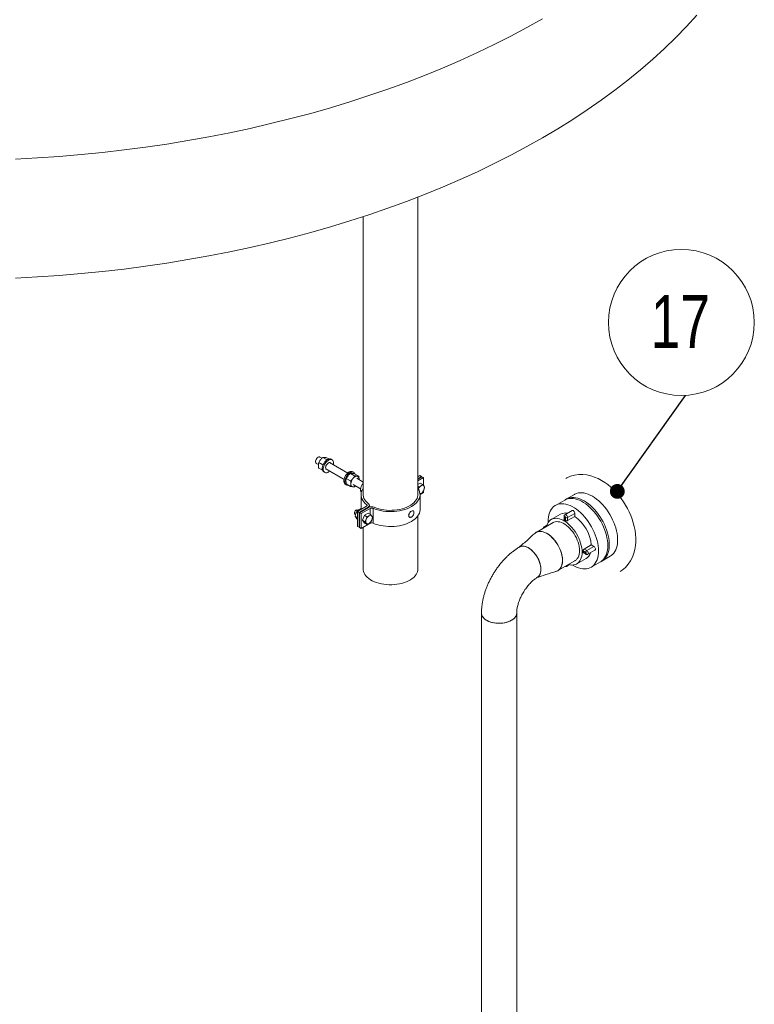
# Model space of a CAD drawing. Header units: millimetres. Extents: x 42 to 14105, y 484 to 9997.
# Tile 124 of 132: x 12821 to 13829, y 6347 to 7697. Entities that reach past the tile are written whole.
import ezdxf

# ---------------------------------------------------------------- set-up
doc = ezdxf.new("R2010")
doc.units = ezdxf.units.MM
doc.header["$LTSCALE"] = 25
doc.styles.add('SLDTEXTSTYLE0', font='TXT', dxfattribs={"width": 0.75})
doc.dimstyles.new('SLDDIMSTYLE0', dxfattribs={"dimtxt": 0.18, "dimasz": 20.352564, "dimexe": 0, "dimexo": 0.0625, "dimgap": 0, "dimtad": 0, "dimtih": 1, "dimtoh": 1, "dimdec": 0, "dimrnd": 1e-09, "dimzin": 0, "dimdsep": 46, "dimtxsty": 'Standard', "dimblk1": 'DOT', "dimblk2": 'DOT', "dimsah": 1, "dimcen": 0.09, "dimadec": 0, "dimazin": 0, "dimtfac": 20.352564, "dimtdec": 0, "dimtofl": 0, "dimtmove": 0, "dimatfit": 3, "dimldrblk": 'DOT', "dimfxl": 1, "dimfrac": 2, "dimtolj": 1, "dimtzin": 0, "dimarcsym": 0})

# ---------------------------------------------------------------- blocks, each defined once
blk = doc.blocks.new('SW_NOTE_23')
at = {"color": 0, "linetype": 'Continuous', "lineweight": 0}
blk.add_circle((-5.9, 99.9), 100.1, dxfattribs=at)
at = {"color": 0, "linetype": 'Continuous', "lineweight": 0, "insert": (-7.3, 137.7), "char_height": 72.76, "attachment_point": 2, "style": 'SLDTEXTSTYLE0'}
blk.add_mtext('17', dxfattribs=at)
blk = doc.blocks.new('_DOT')
at = {"color": 0, "linetype": 'ByBlock', "lineweight": -2}
blk.add_line((-0.5, 0), (-1, 0), dxfattribs=at)
at = {"color": 0, "linetype": 'ByBlock', "const_width": 0.5}
blk.add_lwpolyline([(-0.25, 0, 1), (0.25, 0, 1)], format="xyb", close=True, dxfattribs=at)

msp = doc.modelspace()

# ---------------------------------------------------------------- linework, layer by layer
at = {"color": 7, "linetype": 'Continuous', "lineweight": 15}
for p, q in [((13367.106, 7045.94), (13367.106, 7453.905)), ((13292.106, 7427.12), (13292.106, 7045.94)), ((13231.116, 7089.831), (13236.823, 7086.536)), ((13235.54, 7095.81), (13232.757, 7097.417)), ((13236.773, 7096.868), (13242.465, 7093.582)), ((13242.43, 7096.362), (13245.188, 7094.769)), ((13270.853, 7075.424), (13245.754, 7089.914)), ((13249.399, 7093.583), (13247.985, 7094.399)), ((13227.758, 7088.756), (13230.64, 7087.092)), ((13231.116, 7082.288), (13236.267, 7079.315)), ((13236.823, 7086.536), (13236.887, 7086.125)), ((13237.986, 7077.078), (13239.4, 7076.262)), ((13240.754, 7081.253), (13265.853, 7066.764)), ((13279.098, 7076.438), (13277.683, 7077.255)), ((13268.946, 7067.992), (13274.653, 7064.697)), ((13274.603, 7075.029), (13280.31, 7071.734)), ((13280.26, 7074.523), (13285.967, 7071.228)), ((13292.106, 7063.155), (13283.315, 7068.23)), ((13286.394, 7066.453), (13286.472, 7067.165)), ((13286.438, 7066.427), (13286.472, 7067.165)), ((13369.909, 7072.064), (13367.106, 7070.446)), ((13367.106, 7067.997), (13372.03, 7070.839)), ((13372.737, 7070.431), (13367.106, 7067.18)), ((13367.106, 7064.731), (13374.858, 7069.207)), ((13372.03, 7070.839), (13369.909, 7072.064)), ((13372.03, 7070.023), (13372.03, 7070.839)), ((13374.858, 7069.207), (13372.737, 7070.431)), ((13374.858, 7058.51), (13374.858, 7069.207)), ((13267.684, 7059.934), (13269.098, 7059.117)), ((13268.946, 7060.449), (13274.653, 7057.154)), ((13278.316, 7059.569), (13288.527, 7053.674)), ((13280.31, 7056.648), (13281.539, 7057.709)), ((13290.071, 7051.015), (13288.224, 7052.081)), ((13289.631, 7049.686), (13289.352, 7050.05)), ((13291.49, 7060.499), (13292.106, 7061.028)), ((13292.106, 7060.143), (13291.49, 7060.499)), ((13370.441, 7061.757), (13367.106, 7059.832)), ((13368.471, 7056.767), (13367.106, 7057.555)), ((13367.106, 7057.555), (13368.471, 7056.767)), ((13367.706, 7053.599), (13368.471, 7056.767)), ((13368.471, 7056.767), (13368.471, 7056.767)), ((13373.778, 7059.831), (13370.441, 7061.757)), ((13370.441, 7061.757), (13373.778, 7059.831)), ((13370.441, 7061.757), (13370.441, 7061.757)), ((13373.778, 7059.831), (13373.778, 7059.831)), ((13373.778, 7059.831), (13375.515, 7057.706)), ((13373.778, 7049.216), (13373.778, 7049.216)), ((13374.858, 7048.793), (13374.858, 7051.152)), ((13376.432, 7056.055), (13375.515, 7052.398)), ((13376.432, 7056.055), (13376.432, 7056.055)), ((13289.106, 7045.94), (13289.106, 7026.259)), ((13370.105, 7046.049), (13374.858, 7048.793)), ((13370.106, 7025.527), (13370.106, 7045.94)), ((13568.611, 7038.441), (13555.883, 7031.093)), ((13582.046, 7046.197), (13570.732, 7039.666)), ((13284.527, 7022.775), (13283.595, 7023.313)), ((13284.633, 7024.203), (13283.848, 7024.656)), ((13296.717, 7029.812), (13284.353, 7022.674)), ((13284.353, 7002.261), (13284.353, 7022.674)), ((13284.353, 7022.674), (13286.475, 7021.449)), ((13286.475, 7021.449), (13298.838, 7028.587)), ((13299.546, 7028.179), (13287.182, 7021.041)), ((13289.835, 7025.838), (13288.902, 7026.377)), ((13289.303, 7019.817), (13301.667, 7026.954)), ((13300.596, 7028.662), (13300.596, 7031.036)), ((13305.569, 7006.71), (13305.569, 7027.123)), ((13578.881, 7023.935), (13568.982, 7018.22)), ((13280.616, 7019.056), (13281.466, 7018.565)), ((13280.942, 7016.473), (13281.858, 7020.13)), ((13284.353, 7014.504), (13280.942, 7016.473)), ((13283.595, 7012.698), (13281.858, 7014.823)), ((13284.353, 7012.26), (13283.595, 7012.698)), ((13286.475, 7001.036), (13286.475, 7021.449)), ((13287.182, 7021.041), (13289.303, 7019.817)), ((13287.182, 7000.628), (13287.182, 7021.041)), ((13289.303, 6999.403), (13289.303, 7019.817)), ((13293.721, 7017.467), (13291.067, 7010.628)), ((13291.067, 7010.628), (13294.404, 7008.702)), ((13294.404, 7008.702), (13291.067, 7010.628)), ((13291.067, 7010.628), (13293.721, 7006.853)), ((13291.067, 7010.628), (13291.067, 7010.628)), ((13299.028, 7020.531), (13293.721, 7017.468)), ((13293.721, 7017.468), (13297.058, 7015.541)), ((13293.721, 7017.468), (13293.721, 7017.467)), ((13297.058, 7015.541), (13293.721, 7017.467)), ((13294.404, 7008.702), (13296.141, 7011.884)), ((13294.404, 7008.702), (13294.404, 7008.702)), ((13297.058, 7015.541), (13297.058, 7015.541)), ((13302.365, 7018.605), (13299.028, 7020.531)), ((13299.028, 7020.531), (13302.365, 7018.605)), ((13299.028, 7020.531), (13299.028, 7020.531)), ((13302.365, 7018.605), (13302.365, 7018.605)), ((13302.365, 7018.605), (13304.102, 7016.48)), ((13305.019, 7014.829), (13304.102, 7011.173)), ((13305.019, 7014.829), (13305.019, 7014.829)), ((13367.106, 6943.873), (13367.106, 7016.696)), ((13562.808, 7019.099), (13550.08, 7011.751)), ((13567.775, 7016.03), (13567.775, 7011.985)), ((13568.36, 7015.213), (13568.36, 7011.224)), ((13569.775, 7010.407), (13569.775, 7014.397)), ((13582.503, 7020.112), (13572.603, 7014.397)), ((13582.503, 7016.029), (13572.603, 7010.314)), ((13572.603, 7014.397), (13572.603, 7010.314)), ((13582.503, 7016.029), (13582.503, 7020.112)), ((13284.353, 7002.261), (13286.475, 7001.036)), ((13286.475, 7001.036), (13287.182, 7001.444)), ((13287.182, 7000.628), (13289.303, 6999.403)), ((13289.303, 6999.403), (13301.667, 7006.541)), ((13292.106, 7001.021), (13292.106, 6943.873)), ((13293.721, 7006.853), (13297.058, 7004.926)), ((13297.058, 7004.926), (13296.141, 7006.577)), ((13297.058, 7004.926), (13297.058, 7004.926)), ((13302.365, 7007.99), (13302.365, 7007.99)), ((13552.58, 7007.421), (13529.245, 6993.95)), ((13544.005, 7003.796), (13540.682, 7001.877)), ((13597.367, 6966.605), (13593.912, 6968.6)), ((13605.145, 6976.811), (13595.246, 6971.096)), ((13595.246, 6971.096), (13598.781, 6969.055)), ((13608.681, 6974.77), (13598.781, 6969.055)), ((13600.281, 6964.007), (13610.181, 6969.722)), ((13608.681, 6974.77), (13605.145, 6976.811)), ((13559.393, 6941.727), (13582.727, 6955.198)), ((13585.227, 6950.868), (13597.955, 6958.215)), ((13593.912, 6966.967), (13597.367, 6964.972)), ((13594.278, 6966.079), (13597.781, 6964.056)), ((13619.729, 6954.793), (13631.042, 6961.324)), ((13571.982, 6947.665), (13575.307, 6949.584)), ((13604.879, 6946.221), (13617.607, 6953.568)), ((13454.408, 6883.333), (13454.408, 6756.238)), ((13454.408, 6883.333), (13454.408, 6261.748)), ((13502.708, 6261.748), (13502.708, 6883.333)), ((13502.708, 6756.238), (13502.708, 6883.333))]:
    msp.add_line(p, q, dxfattribs=at)
at = {"color": 8, "linetype": 'Continuous', "lineweight": 15}
for p, q in [((13297.01, 7030.008), (13297.01, 7032.064)), ((13298.838, 7027.771), (13298.838, 7028.587)), ((13301.667, 7019.008), (13301.667, 7026.954)), ((13301.667, 7006.541), (13301.667, 7007.354)), ((13543.638, 7002.569), (13542.182, 7001.729)), ((13542.182, 7001.729), (13542.451, 7001.574)), ((13574.06, 6949.879), (13572.603, 6949.038)), ((13572.603, 6949.353), (13572.603, 6949.038))]:
    msp.add_line(p, q, dxfattribs=at)
at = {"color": 7, "linetype": 'Continuous', "lineweight": 15, "flags": 128}
for points in [[(12815.257, 7342.84), (12845.237, 7344.43), (12875.135, 7346.473), (12904.929, 7348.967), (12934.6, 7351.91), (12964.128, 7355.301), (12993.492, 7359.137), (13022.671, 7363.415), (13051.647, 7368.132), (13080.399, 7373.286), (13108.907, 7378.873), (13137.153, 7384.888), (13165.115, 7391.328), (13192.777, 7398.189), (13220.117, 7405.465), (13247.119, 7413.152), (13273.762, 7421.245), (13300.03, 7429.737), (13325.903, 7438.623), (13351.364, 7447.897), (13376.397, 7457.553), (13400.983, 7467.584), (13425.105, 7477.982), (13448.748, 7488.742), (13471.895, 7499.855), (13494.53, 7511.315), (13516.637, 7523.112), (13538.202, 7535.24), (13559.21, 7547.689), (13579.646, 7560.451), (13599.496, 7573.518), (13618.747, 7586.881), (13637.386, 7600.529), (13655.399, 7614.455), (13672.775, 7628.648), (13689.501, 7643.099), (13705.566, 7657.798), (13720.959, 7672.734), (13735.669, 7687.898), (13749.687, 7703.279)], [(12815.257, 7506.148), (12845.237, 7507.739), (12875.135, 7509.781), (12904.929, 7512.275), (12934.6, 7515.218), (12964.128, 7518.609), (12993.492, 7522.445), (13022.671, 7526.723), (13051.647, 7531.441), (13080.399, 7536.594), (13108.907, 7542.181), (13137.153, 7548.196), (13165.115, 7554.637), (13192.777, 7561.497), (13220.117, 7568.773), (13247.119, 7576.46), (13273.762, 7584.553), (13300.03, 7593.045), (13325.903, 7601.931), (13351.364, 7611.205), (13376.397, 7620.861), (13400.983, 7630.892), (13425.105, 7641.29), (13448.748, 7652.05), (13471.895, 7663.164), (13494.53, 7674.623), (13516.637, 7686.42), (13538.202, 7698.548)], [(13227.758, 7088.756), (13227.459, 7088.975), (13226.98, 7089.663), (13226.744, 7090.604), (13226.768, 7091.73), (13227.051, 7092.956), (13227.572, 7094.192), (13228.292, 7095.346), (13229.158, 7096.332), (13230.105, 7097.077), (13231.064, 7097.527), (13231.963, 7097.647), (13232.735, 7097.429), (13232.757, 7097.417)], [(13237.986, 7077.078), (13237.427, 7077.482), (13236.7, 7078.369), (13236.201, 7079.521), (13235.946, 7080.899), (13235.946, 7082.451), (13236.201, 7084.122), (13236.7, 7085.852), (13237.427, 7087.577), (13238.355, 7089.236), (13239.45, 7090.769), (13240.673, 7092.12), (13241.979, 7093.24), (13243.322, 7094.089), (13244.652, 7094.636), (13245.923, 7094.862), (13247.087, 7094.758), (13247.985, 7094.399)], [(13246.23, 7078.092), (13246.067, 7077.949), (13244.736, 7076.96), (13243.393, 7076.259), (13242.087, 7075.871), (13240.864, 7075.81), (13239.769, 7076.078), (13238.841, 7076.666), (13238.114, 7077.552), (13237.615, 7078.705), (13237.36, 7080.082), (13237.36, 7081.635), (13237.615, 7083.306), (13238.114, 7085.036), (13238.841, 7086.761), (13239.769, 7088.42), (13240.864, 7089.953), (13242.087, 7091.303), (13243.393, 7092.424), (13244.736, 7093.273), (13246.067, 7093.82), (13247.337, 7094.045), (13248.501, 7093.941), (13249.517, 7093.511), (13250.348, 7092.771), (13250.964, 7091.747), (13251.343, 7090.476), (13251.471, 7089.004), (13251.471, 7089.004)], [(13243.045, 7079.931), (13242.455, 7079.91), (13241.649, 7080.159), (13241.031, 7080.732), (13240.643, 7081.591), (13240.51, 7082.677), (13240.643, 7083.916), (13241.031, 7085.223), (13241.649, 7086.51), (13242.455, 7087.689), (13243.393, 7088.679), (13244.399, 7089.413), (13245.406, 7089.841), (13246.344, 7089.934), (13247.149, 7089.685), (13247.768, 7089.112), (13248.045, 7088.591)], [(13246.35, 7089.934), (13246.353, 7089.928), (13246.631, 7089.407)], [(13241.631, 7080.747), (13241.041, 7080.727), (13241.035, 7080.727)], [(13251.471, 7089.004), (13251.343, 7087.385), (13251.23, 7086.753)], [(13267.684, 7059.934), (13267.126, 7060.338), (13266.399, 7061.224), (13265.899, 7062.377), (13265.645, 7063.754), (13265.645, 7065.307), (13265.899, 7066.978), (13266.399, 7068.707), (13267.126, 7070.433), (13268.053, 7072.092), (13269.148, 7073.624), (13270.371, 7074.975), (13271.677, 7076.095), (13273.02, 7076.944), (13274.351, 7077.492), (13275.621, 7077.717), (13276.785, 7077.613), (13277.683, 7077.255)], [(13271.895, 7058.747), (13271.785, 7058.726), (13270.562, 7058.665), (13269.467, 7058.933), (13268.54, 7059.521), (13267.813, 7060.408), (13267.313, 7061.56), (13267.059, 7062.938), (13267.059, 7064.49), (13267.313, 7066.161), (13267.813, 7067.891), (13268.54, 7069.616), (13269.467, 7071.275), (13270.562, 7072.808), (13271.785, 7074.159), (13273.092, 7075.279), (13274.434, 7076.128), (13275.765, 7076.675), (13277.035, 7076.901), (13278.2, 7076.797), (13279.216, 7076.367), (13280.047, 7075.626), (13280.663, 7074.602), (13280.817, 7074.202)], [(13292.106, 7054.771), (13291.059, 7053.113), (13290.056, 7050.976), (13289.409, 7048.794), (13289.121, 7046.586), (13289.197, 7044.373), (13289.635, 7042.174), (13290.431, 7040.008), (13291.579, 7037.896), (13293.067, 7035.856), (13294.883, 7033.906), (13297.01, 7032.064)], [(13305.569, 7027.123), (13308.759, 7025.895), (13312.137, 7024.847), (13315.671, 7023.988), (13319.33, 7023.325), (13323.081, 7022.866), (13326.891, 7022.613), (13330.725, 7022.569), (13334.549, 7022.735), (13338.328, 7023.109), (13342.03, 7023.688), (13345.62, 7024.466), (13349.066, 7025.436), (13352.339, 7026.591), (13355.407, 7027.919), (13358.244, 7029.408), (13360.824, 7031.046), (13363.124, 7032.817), (13365.124, 7034.706), (13366.805, 7036.696), (13368.153, 7038.768), (13369.155, 7040.905), (13369.803, 7043.087), (13370.09, 7045.294), (13370.015, 7047.508), (13369.577, 7049.707), (13368.781, 7051.872), (13367.633, 7053.985), (13367.106, 7054.771)], [(13299.425, 7033.092), (13297.392, 7034.858), (13295.669, 7036.731), (13294.271, 7038.691), (13293.212, 7040.722), (13292.502, 7042.802), (13292.148, 7044.913), (13292.106, 7045.94)], [(13367.106, 7045.94), (13367.058, 7044.848), (13366.693, 7042.738), (13365.973, 7040.659), (13364.903, 7038.63), (13363.495, 7036.672), (13361.762, 7034.802), (13359.72, 7033.04), (13357.389, 7031.401), (13354.792, 7029.901), (13351.953, 7028.556), (13348.9, 7027.377), (13345.661, 7026.377), (13342.269, 7025.564), (13338.755, 7024.946), (13335.154, 7024.53), (13331.499, 7024.32), (13327.826, 7024.316), (13324.17, 7024.521), (13320.566, 7024.931), (13317.049, 7025.542), (13313.652, 7026.349), (13310.409, 7027.344), (13307.349, 7028.517)], [(13568.611, 7038.441), (13570.218, 7039.254), (13572.506, 7040.067), (13574.943, 7040.562), (13577.51, 7040.736), (13580.19, 7040.588), (13582.963, 7040.118), (13585.81, 7039.331), (13588.708, 7038.232), (13591.639, 7036.828), (13594.58, 7035.13), (13597.51, 7033.15), (13600.409, 7030.903), (13603.255, 7028.404), (13606.028, 7025.672), (13608.708, 7022.726), (13611.275, 7019.588), (13613.712, 7016.279), (13616, 7012.825), (13618.124, 7009.249), (13620.067, 7005.578), (13621.816, 7001.838), (13623.358, 6998.056), (13624.682, 6994.259), (13625.778, 6990.474), (13626.639, 6986.73), (13627.259, 6983.052), (13627.633, 6979.468), (13627.757, 6976.003), (13627.633, 6972.682), (13627.259, 6969.529), (13626.639, 6966.566), (13625.778, 6963.816), (13624.682, 6961.298), (13623.358, 6959.03), (13621.816, 6957.028), (13620.067, 6955.307), (13618.124, 6953.879), (13617.607, 6953.568)], [(13569.695, 7039.014), (13571.256, 7039.955), (13573.464, 7040.925), (13575.828, 7041.579), (13578.333, 7041.914), (13580.959, 7041.927), (13583.688, 7041.618), (13586.5, 7040.989), (13589.375, 7040.045), (13592.292, 7038.792), (13595.23, 7037.24), (13598.169, 7035.399), (13601.086, 7033.284), (13603.961, 7030.909), (13606.773, 7028.291), (13609.502, 7025.449), (13612.128, 7022.404), (13614.633, 7019.178), (13616.997, 7015.793), (13619.205, 7012.275), (13621.24, 7008.648), (13623.088, 7004.939), (13624.734, 7001.175), (13626.169, 6997.382), (13627.38, 6993.588), (13628.36, 6989.82), (13629.101, 6986.106), (13629.598, 6982.471), (13629.848, 6978.943), (13629.848, 6975.547), (13629.598, 6972.307), (13629.101, 6969.247), (13628.36, 6966.388), (13627.38, 6963.751), (13626.169, 6961.356), (13624.734, 6959.219), (13623.088, 6957.356), (13621.24, 6955.78), (13619.205, 6954.503), (13618.645, 6954.22)], [(13582.046, 7046.197), (13582.57, 7046.487), (13584.777, 7047.456), (13587.142, 7048.11), (13589.646, 7048.445), (13592.273, 7048.458), (13595.002, 7048.149), (13597.814, 7047.52), (13600.689, 7046.576), (13603.606, 7045.323), (13606.544, 7043.771), (13609.483, 7041.931), (13612.4, 7039.815), (13615.275, 7037.44), (13618.087, 7034.822), (13620.816, 7031.98), (13623.442, 7028.935), (13625.946, 7025.709), (13628.311, 7022.324), (13630.519, 7018.806), (13632.554, 7015.18), (13634.401, 7011.471), (13636.048, 7007.706), (13637.483, 7003.913), (13638.694, 7000.119), (13639.674, 6996.351), (13640.415, 6992.637), (13640.912, 6989.003), (13641.161, 6985.475), (13641.161, 6982.078), (13640.912, 6978.839), (13640.415, 6975.778), (13639.674, 6972.919), (13638.694, 6970.283), (13637.483, 6967.887), (13636.048, 6965.75), (13634.401, 6963.887), (13632.554, 6962.312), (13631.042, 6961.324)], [(13283.848, 7024.656), (13283.482, 7024.788), (13282.793, 7024.739), (13282.043, 7024.378), (13281.314, 7023.743), (13280.684, 7022.904), (13280.221, 7021.952), (13279.977, 7020.989), (13279.977, 7020.12), (13280.221, 7019.439), (13280.616, 7019.056)], [(13297.01, 7032.064), (13297.287, 7031.802), (13297.479, 7031.515), (13297.58, 7031.214), (13297.587, 7030.906), (13297.501, 7030.603), (13297.322, 7030.314), (13297.059, 7030.047), (13296.717, 7029.812)], [(13298.838, 7028.587), (13299.521, 7029.058), (13300.049, 7029.592), (13300.405, 7030.171), (13300.579, 7030.777), (13300.564, 7031.391), (13300.362, 7031.994), (13299.978, 7032.567), (13299.425, 7033.092)], [(13305.569, 7006.71), (13308.759, 7005.482), (13312.137, 7004.433), (13315.671, 7003.574), (13319.33, 7002.912), (13323.081, 7002.452), (13326.891, 7002.199), (13330.725, 7002.156), (13334.549, 7002.321), (13338.328, 7002.695), (13342.03, 7003.274), (13345.62, 7004.052), (13349.066, 7005.023), (13352.339, 7006.177), (13355.407, 7007.505), (13358.244, 7008.995), (13360.824, 7010.632), (13363.124, 7012.404), (13365.124, 7014.292), (13366.805, 7016.282), (13368.153, 7018.355), (13369.155, 7020.491), (13369.803, 7022.673), (13370.09, 7024.881), (13370.106, 7025.527)], [(13358.244, 7023.284), (13357.248, 7022.544), (13356.332, 7021.532), (13355.572, 7020.332), (13355.028, 7019.041), (13354.744, 7017.762), (13354.744, 7016.6), (13355.028, 7015.649), (13355.572, 7014.985), (13356.332, 7014.663), (13357.248, 7014.709), (13358.244, 7015.119)], [(13358.244, 7015.119), (13359.24, 7015.859), (13360.155, 7016.87), (13360.916, 7018.07), (13361.46, 7019.362), (13361.743, 7020.641), (13361.743, 7021.803), (13361.46, 7022.754), (13360.916, 7023.417), (13360.155, 7023.739), (13359.24, 7023.694), (13358.244, 7023.284)], [(13615.029, 6968.655), (13614.905, 6972.12), (13614.531, 6975.705), (13613.911, 6979.382), (13613.05, 6983.127), (13611.954, 6986.911), (13610.63, 6990.708), (13609.088, 6994.49), (13607.339, 6998.23), (13605.396, 7001.901), (13603.272, 7005.477), (13600.984, 7008.931), (13598.548, 7012.24), (13595.98, 7015.378), (13593.3, 7018.324), (13590.527, 7021.057), (13587.681, 7023.555), (13584.782, 7025.803), (13581.852, 7027.783), (13578.911, 7029.48), (13575.98, 7030.884), (13573.082, 7031.983), (13570.235, 7032.771), (13567.462, 7033.24), (13564.782, 7033.388), (13562.215, 7033.214), (13559.778, 7032.719), (13557.49, 7031.907), (13555.367, 7030.782), (13553.424, 7029.355), (13551.675, 7027.634), (13550.133, 7025.632), (13548.809, 7023.364), (13547.712, 7020.846), (13546.851, 7018.095), (13546.231, 7015.133), (13545.858, 7011.98), (13545.733, 7008.659), (13545.747, 7007.515)], [(13582.503, 7020.112), (13582.375, 7021.023), (13582.006, 7021.973), (13581.442, 7022.846), (13580.75, 7023.536), (13580.013, 7023.961), (13579.321, 7024.07), (13578.881, 7023.935)], [(13592.508, 6966.961), (13592.381, 6969.938), (13591.999, 6973.032), (13591.368, 6976.211), (13590.494, 6979.442), (13589.385, 6982.693), (13588.053, 6985.929), (13586.512, 6989.118), (13584.777, 6992.226), (13582.867, 6995.223), (13580.801, 6998.077), (13578.599, 7000.759), (13576.286, 7003.241), (13573.883, 7005.498), (13571.417, 7007.507), (13568.912, 7009.247), (13566.394, 7010.701), (13563.89, 7011.852), (13561.423, 7012.691), (13559.021, 7013.207), (13556.707, 7013.397), (13554.506, 7013.256), (13552.44, 7012.788), (13550.529, 7011.997), (13548.795, 7010.892), (13547.253, 7009.482), (13545.922, 7007.784), (13544.813, 7005.813), (13543.938, 7003.592), (13543.544, 7002.205)], [(13588.973, 6969.002), (13588.848, 6971.736), (13588.474, 6974.582), (13587.857, 6977.507), (13587.002, 6980.477), (13585.921, 6983.456), (13584.625, 6986.41), (13583.131, 6989.305), (13581.455, 6992.105), (13579.617, 6994.779), (13577.639, 6997.295), (13575.544, 6999.624), (13573.357, 7001.738), (13571.102, 7003.613), (13568.808, 7005.226), (13566.499, 7006.558), (13564.204, 7007.595), (13561.95, 7008.323), (13559.762, 7008.735), (13557.667, 7008.825), (13555.689, 7008.593), (13553.852, 7008.04), (13552.58, 7007.421)], [(13569.775, 7014.397), (13569.721, 7014.74), (13569.568, 7015.094), (13569.338, 7015.403), (13569.068, 7015.622), (13568.797, 7015.716), (13568.568, 7015.671), (13568.414, 7015.495), (13568.36, 7015.213)], [(13526.893, 6992.081), (13527.574, 6992.743), (13529.098, 6993.864), (13530.802, 6994.68), (13532.663, 6995.181), (13534.662, 6995.362), (13536.773, 6995.22), (13538.973, 6994.757), (13541.236, 6993.978), (13543.535, 6992.893), (13545.843, 6991.514), (13548.133, 6989.858), (13550.379, 6987.943), (13552.553, 6985.793), (13554.631, 6983.432), (13556.588, 6980.889), (13558.401, 6978.192), (13560.049, 6975.374), (13561.513, 6972.468)], [(13564.87, 6962.524), (13564.136, 6965.475), (13563.17, 6968.454), (13561.983, 6971.426), (13560.589, 6974.355), (13559.004, 6977.208), (13557.247, 6979.951), (13555.338, 6982.552), (13553.3, 6984.981), (13551.157, 6987.209), (13548.934, 6989.209), (13546.656, 6990.959), (13544.352, 6992.438), (13542.046, 6993.629), (13539.768, 6994.517), (13537.543, 6995.092), (13535.397, 6995.348), (13533.356, 6995.282), (13531.443, 6994.893), (13529.681, 6994.188), (13528.091, 6993.173), (13527.467, 6992.647)], [(13535.324, 6948.887), (13534.657, 6951.525), (13533.759, 6954.187), (13532.643, 6956.834), (13531.327, 6959.427), (13529.829, 6961.928), (13528.172, 6964.301), (13526.378, 6966.512), (13524.475, 6968.528), (13522.49, 6970.319), (13520.452, 6971.86), (13518.391, 6973.127), (13516.337, 6974.104), (13514.32, 6974.775), (13512.369, 6975.13), (13510.512, 6975.165), (13508.778, 6974.878), (13507.19, 6974.275), (13505.773, 6973.364), (13505.556, 6973.183)], [(13506.79, 6974.059), (13507.539, 6974.441), (13509.162, 6974.972), (13510.927, 6975.185), (13512.808, 6975.077), (13514.776, 6974.649), (13516.805, 6973.907), (13518.863, 6972.863)], [(13518.863, 6972.863), (13520.921, 6971.531), (13522.95, 6969.93), (13524.918, 6968.086), (13526.799, 6966.023), (13528.564, 6963.772), (13530.187, 6961.366), (13531.645, 6958.841), (13532.917, 6956.232), (13533.984, 6953.578), (13534.83, 6950.918), (13535.443, 6948.291), (13535.815, 6945.734), (13535.94, 6943.285), (13535.815, 6940.98), (13535.443, 6938.852), (13534.83, 6936.933), (13533.984, 6935.25), (13532.917, 6933.828), (13531.645, 6932.688), (13530.959, 6932.241)], [(13561.513, 6972.468), (13562.775, 6969.508), (13563.82, 6966.527), (13564.637, 6963.563), (13565.216, 6960.648), (13565.55, 6957.818), (13565.635, 6955.105), (13565.47, 6952.541), (13565.057, 6950.157), (13564.401, 6947.98), (13563.509, 6946.036), (13562.392, 6944.348), (13561.064, 6942.935), (13559.539, 6941.813), (13557.836, 6940.998), (13556.589, 6940.623)], [(13579.392, 6949.234), (13581.852, 6947.834), (13584.782, 6946.43), (13587.681, 6945.331), (13590.527, 6944.543), (13593.3, 6944.074), (13595.98, 6943.926), (13598.548, 6944.1), (13600.984, 6944.595), (13603.272, 6945.407), (13605.396, 6946.532), (13607.339, 6947.959), (13609.088, 6949.68), (13610.63, 6951.682), (13611.954, 6953.95), (13613.05, 6956.468), (13613.911, 6959.219), (13614.531, 6962.181), (13614.905, 6965.334), (13615.029, 6968.655)], [(13582.727, 6955.198), (13583.131, 6955.444), (13584.625, 6956.613), (13585.921, 6958.071), (13587.002, 6959.802), (13587.857, 6961.785), (13588.474, 6963.997), (13588.848, 6966.412), (13588.973, 6969.002)], [(13610.181, 6969.722), (13610.518, 6970.035), (13610.77, 6970.689), (13610.77, 6971.539), (13610.518, 6972.484), (13610.044, 6973.409), (13609.406, 6974.203), (13608.681, 6974.77)], [(13557.396, 6940.846), (13558.956, 6941.489), (13560.546, 6942.504), (13561.946, 6943.816), (13563.139, 6945.409), (13564.112, 6947.265), (13564.852, 6949.362), (13565.352, 6951.676), (13565.605, 6954.18), (13565.609, 6956.843), (13565.363, 6959.636), (13564.87, 6962.524)], [(13573.692, 6949.982), (13573.883, 6949.928), (13576.286, 6949.411), (13578.599, 6949.222), (13580.801, 6949.362), (13582.867, 6949.83), (13584.777, 6950.621), (13586.512, 6951.727), (13588.053, 6953.136), (13589.385, 6954.835), (13590.494, 6956.805), (13591.368, 6959.027), (13591.999, 6961.477), (13592.381, 6964.131), (13592.508, 6966.961)], [(13597.367, 6964.972), (13597.638, 6964.878), (13597.867, 6964.923), (13598.02, 6965.099), (13598.074, 6965.38), (13598.02, 6965.724), (13597.867, 6966.077), (13597.638, 6966.387), (13597.367, 6966.605)], [(13292.106, 6943.873), (13292.193, 6942.399), (13292.614, 6940.321), (13293.38, 6938.277), (13294.485, 6936.284), (13295.918, 6934.363), (13297.665, 6932.53), (13299.71, 6930.804), (13302.035, 6929.199), (13304.617, 6927.731), (13307.432, 6926.414)], [(13307.432, 6926.414), (13310.454, 6925.261), (13313.655, 6924.28), (13317.005, 6923.483), (13320.473, 6922.876), (13324.026, 6922.465), (13327.631, 6922.255), (13331.255, 6922.245), (13334.863, 6922.438), (13338.422, 6922.831), (13341.898, 6923.421), (13345.26, 6924.201), (13348.476, 6925.165), (13351.516, 6926.304), (13354.351, 6927.606), (13356.955, 6929.061), (13359.303, 6930.654), (13361.374, 6932.37), (13363.149, 6934.194), (13364.611, 6936.108), (13365.745, 6938.095), (13366.543, 6940.135), (13366.995, 6942.211), (13367.106, 6943.873)], [(13529.565, 6931.599), (13530.536, 6932.011), (13531.953, 6932.923), (13533.179, 6934.129), (13534.197, 6935.613), (13534.991, 6937.352), (13535.55, 6939.322), (13535.865, 6941.493), (13535.933, 6943.834), (13535.752, 6946.31), (13535.324, 6948.887)], [(13454.408, 6883.333), (13454.518, 6882), (13454.972, 6880.337), (13455.769, 6878.718), (13456.899, 6877.166), (13458.345, 6875.704), (13460.085, 6874.353), (13462.095, 6873.133), (13464.344, 6872.062), (13466.801, 6871.155), (13469.43, 6870.425), (13472.192, 6869.884), (13475.046, 6869.539), (13477.952, 6869.396), (13480.866, 6869.455), (13483.747, 6869.717), (13486.552, 6870.177), (13489.241, 6870.829), (13491.773, 6871.664), (13494.113, 6872.669), (13496.227, 6873.829), (13498.082, 6875.128), (13499.653, 6876.546), (13500.916, 6878.063), (13501.854, 6879.658), (13502.451, 6881.305), (13502.7, 6882.983), (13502.708, 6883.333)], [(13454.408, 6883.331), (13454.452, 6882.491), (13454.803, 6880.82), (13455.501, 6879.185), (13456.535, 6877.611), (13457.891, 6876.12), (13459.547, 6874.735), (13461.481, 6873.475)], [(13461.481, 6873.475), (13463.664, 6872.358), (13466.064, 6871.402), (13468.646, 6870.62), (13471.373, 6870.023), (13474.205, 6869.62), (13477.1, 6869.417), (13480.016, 6869.417), (13482.911, 6869.62), (13485.743, 6870.023), (13488.469, 6870.62), (13491.052, 6871.402), (13493.452, 6872.358), (13495.635, 6873.475), (13497.568, 6874.735), (13499.225, 6876.12), (13500.58, 6877.611), (13501.614, 6879.185), (13502.312, 6880.82), (13502.664, 6882.491), (13502.708, 6883.309)]]:
    msp.add_lwpolyline(points, dxfattribs=at)
at = {"color": 7, "linetype": 'Continuous', "lineweight": 15}
msp.add_lwpolyline([(13569.946, 7068.073), (13571.471, 7068.917), (13576.375, 7071.07), (13582.127, 7072.662), (13587.921, 7073.437), (13593.622, 7073.465), (13599.148, 7072.839), (13604.458, 7071.652), (13609.538, 7069.983), (13614.394, 7067.898), (13619.035, 7065.447), (13623.472, 7062.667), (13627.715, 7059.591), (13631.768, 7056.242), (13635.634, 7052.643), (13639.311, 7048.814), (13642.795, 7044.774), (13646.08, 7040.542), (13649.159, 7036.136), (13652.021, 7031.575), (13654.657, 7026.877), (13657.056, 7022.061), (13659.207, 7017.144), (13661.098, 7012.142), (13662.717, 7007.072), (13664.05, 7001.947), (13665.081, 6996.78), (13665.792, 6991.581), (13666.161, 6986.357), (13666.161, 6981.118), (13665.757, 6975.87), (13664.906, 6970.627), (13663.553, 6965.409), (13661.638, 6960.256), (13659.097, 6955.232), (13655.88, 6950.438), (13651.965, 6946.009), (13647.563, 6942.255), (13644.716, 6940.395)], dxfattribs=at)
at = {"color": 8, "linetype": 'Continuous', "lineweight": 15, "flags": 128}
for points in [[(13568.977, 7018.217), (13569.421, 7018.355), (13570.113, 7018.247), (13570.85, 7017.821), (13571.542, 7017.131), (13572.107, 7016.258), (13572.475, 7015.309), (13572.603, 7014.397)], [(13598.781, 6969.055), (13599.507, 6968.488), (13600.145, 6967.694), (13600.619, 6966.769), (13600.871, 6965.824), (13600.871, 6964.974), (13600.619, 6964.32), (13600.284, 6964.008)]]:
    msp.add_lwpolyline(points, dxfattribs=at)
at = {"color": 7, "linetype": 'Continuous', "lineweight": 15}
for centre, radius, start, end in [((13287.425, 7060.069), 12.279, 140.227928, 177.360713), ((13284.081, 7063.901), 7.302, 93.429538, 146.565085), ((13283, 7067.731), 3.518, 350.748121, 79.453222), ((13278.631, 7060.068), 3.518, 170.748121, 259.453222), ((13278.07, 7062.09), 5.481, 269.137042, 307.928313), ((13376.848, 7049.741), 9.873, 122.559314, 156.319455), ((13373.343, 7055.849), 2.858, 40.532796, 129.248168), ((13366.155, 7055.848), 9.976, 302.637971, 339.772886), ((13370.207, 7055.052), 5.934, 333.43643, 26.56357), ((13369.151, 7051.416), 4.63, 281.493857, 300.995663), ((13303.817, 7019.836), 9.372, 67.857003, 117.110198), ((13303.802, 7022.783), 4.686, 67.857003, 117.110198), ((13301.449, 7009.231), 5.934, 153.43643, 206.56357), ((13305.502, 7008.435), 9.976, 122.637971, 159.772886), ((13301.93, 7014.623), 2.858, 40.532796, 129.248168), ((13294.742, 7014.622), 9.976, 302.637971, 339.772886), ((13298.794, 7013.826), 5.934, 333.43643, 26.56357), ((13569.446, 7006.771), 14.001, 76.442452, 118.301659), ((13552.508, 6982.13), 33.132, 58.590597, 61.41478), ((13571.189, 7017.126), 3.074, 242.609672, 297.390328), ((13550.291, 6971.286), 55.132, 5.751112, 54.248888), ((13298.314, 7008.434), 2.858, 220.532796, 309.248168), ((13303.802, 7002.369), 4.686, 67.857003, 117.110198), ((13560.782, 6967.783), 33.14, 358.588138, 1.411862), ((13600.438, 6966.466), 3.074, 122.605478, 177.394522), ((13590.69, 6970.06), 13.895, 301.524508, 343.746345)]:
    msp.add_arc(centre, radius, start, end, dxfattribs=at)
at = {"color": 8, "linetype": 'Continuous', "lineweight": 15}
for centre, radius, start, end in [((13568.731, 7016.097), 0.959, 184.028015, 247.26381), ((13541.313, 7000.597), 1.427, 52.471381, 116.335867), ((13543.647, 6999.359), 2.786, 121.717818, 145.435711), ((13598.318, 6964.851), 0.959, 172.740541, 235.979798), ((13571.282, 6951.495), 2.79, 274.374381, 298.26823), ((13571.186, 6948.852), 1.43, 304.051592, 7.491299)]:
    msp.add_arc(centre, radius, start, end, dxfattribs=at)
at = {"color": 7, "linetype": 'Continuous', "lineweight": 15}
for points, knots in [([(13230.611, 7086.351), (13230.618, 7086.69), (13230.646, 7087.95), (13230.918, 7089.036), (13231.116, 7089.831)], [0, 0, 0, 0, 0.26863361, 1, 1, 1, 1]), ([(13231.116, 7089.831), (13231.434, 7090.484), (13232.076, 7091.801), (13232.982, 7093.024), (13233.439, 7093.641)], [0, 0, 0, 0, 0.49545796, 1, 1, 1, 1]), ([(13233.439, 7093.641), (13233.507, 7093.724), (13234.019, 7094.353), (13235.087, 7095.48), (13236.208, 7096.402), (13236.773, 7096.868)], [0, 0, 0, 0, 0.07008577, 0.53078223, 1, 1, 1, 1]), ([(13236.773, 7096.868), (13237.091, 7096.908), (13237.733, 7096.99), (13238.639, 7096.934), (13239.096, 7096.907)], [0, 0, 0, 0, 0.49545796, 1, 1, 1, 1]), ([(13239.096, 7096.907), (13239.164, 7096.9), (13239.676, 7096.852), (13240.744, 7096.703), (13241.864, 7096.476), (13242.43, 7096.362)], [0, 0, 0, 0, 0.07008577, 0.53078223, 1, 1, 1, 1]), ([(13231.116, 7082.288), (13231.04, 7082.648), (13230.744, 7084.049), (13230.667, 7085.37), (13230.611, 7086.351)], [0, 0, 0, 0, 0.25755135, 1, 1, 1, 1]), ([(13268.441, 7064.512), (13268.449, 7064.851), (13268.477, 7066.111), (13268.748, 7067.197), (13268.946, 7067.992)], [0, 0, 0, 0, 0.26863361, 1, 1, 1, 1]), ([(13268.946, 7060.449), (13268.87, 7060.81), (13268.574, 7062.21), (13268.498, 7063.531), (13268.441, 7064.512)], [0, 0, 0, 0, 0.25755135, 1, 1, 1, 1]), ([(13268.946, 7067.992), (13269.264, 7068.645), (13269.907, 7069.963), (13270.812, 7071.185), (13271.27, 7071.802)], [0, 0, 0, 0, 0.49545796, 1, 1, 1, 1]), ([(13271.27, 7071.802), (13271.337, 7071.885), (13271.849, 7072.514), (13272.917, 7073.641), (13274.038, 7074.563), (13274.603, 7075.029)], [0, 0, 0, 0, 0.07008577, 0.53078223, 1, 1, 1, 1]), ([(13274.603, 7075.029), (13274.921, 7075.069), (13275.563, 7075.151), (13276.469, 7075.096), (13276.926, 7075.068)], [0, 0, 0, 0, 0.49545796, 1, 1, 1, 1]), ([(13277.987, 7067.924), (13277.919, 7067.841), (13277.407, 7067.212), (13276.34, 7066.085), (13275.219, 7065.163), (13274.653, 7064.697)], [0, 0, 0, 0, 0.07008577, 0.53078223, 1, 1, 1, 1]), ([(13274.653, 7064.697), (13274.852, 7063.674), (13275.123, 7062.274), (13275.151, 7060.981), (13275.159, 7060.634)], [0, 0, 0, 0, 0.73136639, 1, 1, 1, 1]), ([(13276.926, 7075.068), (13276.994, 7075.061), (13277.506, 7075.013), (13278.574, 7074.864), (13279.695, 7074.637), (13280.26, 7074.523)], [0, 0, 0, 0, 0.07008577, 0.53078223, 1, 1, 1, 1]), ([(13280.31, 7071.734), (13279.992, 7071.081), (13279.35, 7069.763), (13278.444, 7068.541), (13277.987, 7067.924)], [0, 0, 0, 0, 0.49545796, 1, 1, 1, 1]), ([(13283.644, 7071.19), (13283.576, 7071.196), (13283.064, 7071.244), (13281.996, 7071.393), (13280.876, 7071.62), (13280.31, 7071.734)], [0, 0, 0, 0, 0.07008577, 0.53078223, 1, 1, 1, 1]), ([(13285.967, 7071.228), (13285.649, 7071.188), (13285.007, 7071.106), (13284.101, 7071.162), (13283.644, 7071.19)], [0, 0, 0, 0, 0.49545796, 1, 1, 1, 1]), ([(13286.472, 7067.165), (13286.465, 7067.513), (13286.437, 7068.805), (13286.166, 7070.205), (13285.967, 7071.228)], [0, 0, 0, 0, 0.26863361, 1, 1, 1, 1]), ([(13275.159, 7060.634), (13275.102, 7059.718), (13275.026, 7058.485), (13274.73, 7057.427), (13274.653, 7057.154)], [0, 0, 0, 0, 0.74244865, 1, 1, 1, 1]), ([(13274.653, 7057.154), (13275.254, 7057.032), (13276.466, 7056.784), (13277.477, 7056.668), (13277.987, 7056.61)], [0, 0, 0, 0, 0.49545796, 1, 1, 1, 1]), ([(13277.987, 7056.61), (13278.053, 7056.604), (13278.557, 7056.561), (13279.404, 7056.539), (13280.006, 7056.612), (13280.31, 7056.648)], [0, 0, 0, 0, 0.07008577, 0.53078223, 1, 1, 1, 1]), ([(13288.224, 7052.081), (13288.348, 7052.846), (13288.598, 7054.391), (13289.099, 7055.847), (13289.352, 7056.582)], [0, 0, 0, 0, 0.49545796, 1, 1, 1, 1]), ([(13289.352, 7050.05), (13289.313, 7050.104), (13289.025, 7050.519), (13288.583, 7051.241), (13288.344, 7051.8), (13288.224, 7052.081)], [0, 0, 0, 0, 0.07008577, 0.53078223, 1, 1, 1, 1]), ([(13289.352, 7056.582), (13289.391, 7056.681), (13289.689, 7057.434), (13290.352, 7058.795), (13291.108, 7059.928), (13291.49, 7060.499)], [0, 0, 0, 0, 0.07008577, 0.53078223, 1, 1, 1, 1]), ([(13368.471, 7056.767), (13369.272, 7057.043), (13370.367, 7057.421), (13371.288, 7057.926), (13371.535, 7058.062)], [0, 0, 0, 0, 0.73135784, 1, 1, 1, 1]), ([(13371.535, 7058.062), (13372.156, 7058.474), (13372.993, 7059.028), (13373.617, 7059.666), (13373.778, 7059.831)], [0, 0, 0, 0, 0.74246948, 1, 1, 1, 1]), ([(13373.778, 7049.216), (13373.617, 7049.051), (13372.993, 7048.413), (13372.156, 7047.859), (13371.535, 7047.447)], [0, 0, 0, 0, 0.25753052, 1, 1, 1, 1]), ([(13375.515, 7052.398), (13375.483, 7052.318), (13375.03, 7051.166), (13374.381, 7050.156), (13373.778, 7049.216)], [0, 0, 0, 0, 0.07021681, 1, 1, 1, 1]), ([(13375.515, 7057.706), (13375.546, 7057.661), (13375.989, 7057.027), (13376.218, 7056.524), (13376.432, 7056.055)], [0, 0, 0, 0, 0.07021681, 1, 1, 1, 1]), ([(13371.535, 7047.447), (13371.292, 7047.308), (13370.838, 7047.049), (13370.297, 7046.854), (13370.046, 7046.764)], [0, 0, 0, 0, 0.53618696, 1, 1, 1, 1]), ([(13281.858, 7020.13), (13281.89, 7020.211), (13282.344, 7021.362), (13282.992, 7022.373), (13283.595, 7023.313)], [0, 0, 0, 0, 0.07021477, 1, 1, 1, 1]), ([(13283.595, 7023.313), (13284.074, 7023.775), (13284.728, 7024.407), (13285.603, 7024.939), (13285.838, 7025.082)], [0, 0, 0, 0, 0.73136639, 1, 1, 1, 1]), ([(13285.838, 7025.082), (13286.551, 7025.44), (13287.512, 7025.923), (13288.618, 7026.284), (13288.902, 7026.377)], [0, 0, 0, 0, 0.74244865, 1, 1, 1, 1]), ([(13358.244, 7015.119), (13358.111, 7015.048), (13357.583, 7014.767), (13356.648, 7014.575), (13355.593, 7014.848), (13354.817, 7015.622), (13354.439, 7016.793), (13354.514, 7018.218), (13355.028, 7019.735), (13355.905, 7021.193), (13357.027, 7022.443), (13357.845, 7023.054), (13358.242, 7023.283), (13358.244, 7023.284)], [0, 0, 0, 0, 0.0358806, 0.1423945, 0.2491948, 0.35670471, 0.46425054, 0.57108783, 0.67758169, 0.78462849, 0.89226443, 0.99960999, 1, 1, 1, 1]), ([(13281.858, 7014.823), (13281.827, 7014.867), (13281.385, 7015.501), (13281.155, 7016.005), (13280.942, 7016.473)], [0, 0, 0, 0, 0.07021477, 1, 1, 1, 1]), ([(13296.141, 7006.577), (13296.11, 7006.622), (13295.656, 7007.263), (13295.007, 7008.008), (13294.404, 7008.702)], [0, 0, 0, 0, 0.07021681, 1, 1, 1, 1]), ([(13296.141, 7011.884), (13296.172, 7011.966), (13296.615, 7013.124), (13296.844, 7014.376), (13297.058, 7015.541)], [0, 0, 0, 0, 0.07021681, 1, 1, 1, 1]), ([(13297.058, 7015.541), (13297.859, 7015.817), (13298.954, 7016.195), (13299.874, 7016.7), (13300.122, 7016.836)], [0, 0, 0, 0, 0.73135784, 1, 1, 1, 1]), ([(13300.122, 7016.836), (13300.743, 7017.248), (13301.58, 7017.802), (13302.204, 7018.44), (13302.365, 7018.605)], [0, 0, 0, 0, 0.74246948, 1, 1, 1, 1]), ([(13304.102, 7011.173), (13304.07, 7011.092), (13303.617, 7009.94), (13302.968, 7008.93), (13302.365, 7007.99)], [0, 0, 0, 0, 0.07021681, 1, 1, 1, 1]), ([(13304.102, 7016.48), (13304.133, 7016.436), (13304.576, 7015.801), (13304.805, 7015.298), (13305.019, 7014.829)], [0, 0, 0, 0, 0.07021681, 1, 1, 1, 1]), ([(13568.997, 7018.187), (13568.813, 7018.078), (13568.402, 7017.833), (13568.004, 7017.208), (13567.799, 7016.578), (13567.781, 7016.181), (13567.775, 7016.03)], [0, 0, 0, 0, 0.24227294, 0.54284674, 0.82580638, 1, 1, 1, 1]), ([(13568.36, 7011.224), (13568.22, 7011.318), (13567.939, 7011.507), (13567.765, 7011.784), (13567.793, 7011.944), (13567.8, 7011.984)], [0, 0, 0, 0, 0.42962729, 0.85922742, 1, 1, 1, 1]), ([(13572.603, 7010.314), (13572.429, 7010.233), (13572.08, 7010.071), (13571.415, 7009.99), (13570.737, 7010.039), (13570.168, 7010.195), (13569.887, 7010.347), (13569.775, 7010.407)], [0, 0, 0, 0, 0.214050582, 0.428084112, 0.642577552, 0.857594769, 1, 1, 1, 1]), ([(13300.122, 7006.221), (13299.874, 7006.085), (13298.954, 7005.58), (13297.859, 7005.202), (13297.058, 7004.926)], [0, 0, 0, 0, 0.26864216, 1, 1, 1, 1]), ([(13302.365, 7007.99), (13302.204, 7007.825), (13301.58, 7007.187), (13300.743, 7006.633), (13300.122, 7006.221)], [0, 0, 0, 0, 0.25753052, 1, 1, 1, 1]), ([(13540.697, 7001.85), (13540.504, 7001.731), (13540.085, 7001.474), (13539.697, 7000.835), (13539.497, 7000.275), (13539.501, 6999.95), (13539.502, 6999.871)], [0, 0, 0, 0, 0.27644397, 0.59829014, 0.90246076, 1, 1, 1, 1]), ([(13527.466, 6992.646), (13524.316, 6989.781), (13517.068, 6983.189), (13509.713, 6976.797), (13505.555, 6973.183)], [0, 0, 0, 0, 0.43463843, 1, 1, 1, 1]), ([(13506.789, 6974.058), (13506.032, 6973.611), (13503.942, 6972.376), (13500.588, 6970.141), (13496.76, 6967.295), (13493.036, 6964.209), (13489.428, 6960.906), (13485.947, 6957.402), (13482.602, 6953.713), (13479.403, 6949.855), (13476.358, 6945.844), (13473.475, 6941.694), (13470.76, 6937.419), (13468.222, 6933.031), (13465.869, 6928.546), (13463.709, 6923.977), (13461.749, 6919.336), (13459.999, 6914.636), (13458.466, 6909.891), (13457.159, 6905.112), (13456.09, 6900.312), (13455.265, 6895.505), (13454.703, 6890.708), (13454.441, 6886.648), (13454.417, 6884.203), (13454.408, 6883.333)], [0, 0, 0, 0, 0.02582404, 0.07126684, 0.11670413, 0.16212378, 0.20745183, 0.25264904, 0.29770298, 0.34262053, 0.38742165, 0.43213477, 0.47679366, 0.52143533, 0.56609873, 0.61081084, 0.65561163, 0.70054081, 0.74563626, 0.79093203, 0.83645519, 0.88222103, 0.9282262, 0.97443975, 1, 1, 1, 1]), ([(13593.912, 6968.6), (13593.922, 6968.796), (13593.943, 6969.187), (13594.162, 6969.832), (13594.498, 6970.422), (13594.881, 6970.855), (13595.143, 6971.028), (13595.246, 6971.096)], [0, 0, 0, 0, 0.21471218, 0.42941079, 0.64441119, 0.85933799, 1, 1, 1, 1]), ([(13594.291, 6966.1), (13594.222, 6966.141), (13594.047, 6966.241), (13593.927, 6966.564), (13593.916, 6966.852), (13593.912, 6966.967)], [0, 0, 0, 0, 0.28586831, 0.71547369, 1, 1, 1, 1]), ([(13597.781, 6964.056), (13598.019, 6963.942), (13598.501, 6963.711), (13599.306, 6963.671), (13599.937, 6963.78), (13600.209, 6963.99), (13600.266, 6964.034)], [0, 0, 0, 0, 0.30087426, 0.60852942, 0.91807476, 1, 1, 1, 1]), ([(13569.655, 6947.652), (13569.824, 6947.568), (13570.233, 6947.364), (13570.966, 6947.327), (13571.611, 6947.429), (13571.897, 6947.645), (13571.967, 6947.697)], [0, 0, 0, 0, 0.23060958, 0.56107865, 0.89363843, 1, 1, 1, 1]), ([(13502.708, 6883.333), (13502.711, 6883.674), (13502.721, 6884.654), (13502.837, 6886.449), (13503.114, 6888.761), (13503.553, 6891.26), (13504.164, 6893.915), (13504.951, 6896.696), (13505.916, 6899.57), (13507.056, 6902.504), (13508.365, 6905.464), (13509.833, 6908.415), (13511.447, 6911.324), (13513.189, 6914.16), (13515.041, 6916.889), (13516.978, 6919.484), (13518.977, 6921.917), (13521.011, 6924.165), (13523.05, 6926.208), (13525.064, 6928.029), (13527.021, 6929.617), (13528.847, 6930.936), (13530.135, 6931.76), (13530.795, 6932.145), (13530.937, 6932.228)], [0, 0, 0, 0, 0.02447459, 0.07024027, 0.11649724, 0.16339957, 0.21093223, 0.25904916, 0.30768306, 0.356753, 0.40616967, 0.45583907, 0.50566476, 0.55554941, 0.60537572, 0.65503484, 0.7044326, 0.75347861, 0.80208867, 0.85018864, 0.89772007, 0.94464817, 0.98806787, 1, 1, 1, 1]), ([(13529.569, 6931.6), (13533.959, 6933.116), (13543.154, 6936.291), (13552.508, 6939.283), (13557.395, 6940.846)], [0, 0, 0, 0, 0.47749944, 1, 1, 1, 1])]:
    msp.add_open_spline(points, degree=3, knots=knots, dxfattribs=at)

# ---------------------------------------------------------------- block references
at = {"color": 7, "linetype": 'Continuous', "lineweight": 0}
msp.add_blockref('SW_NOTE_23', (13734.559, 7182.039), dxfattribs=at)

# ---------------------------------------------------------------- leaders
msp.add_leader([(13640.788, 7050.3), (13734.559, 7182.039)], dimstyle='SLDDIMSTYLE0', dxfattribs=at)

doc.saveas('drawing.dxf')
